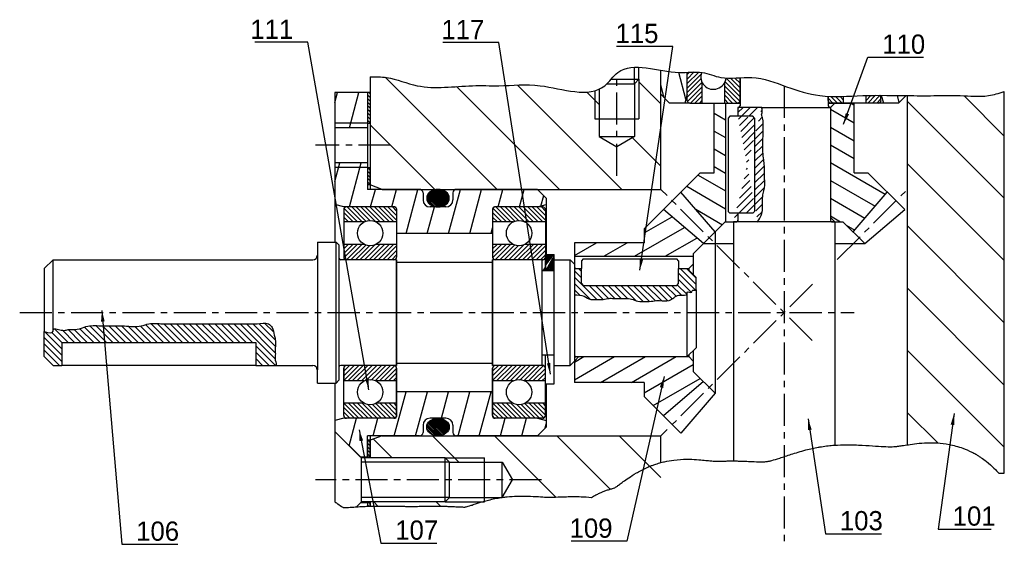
# Model space of a CAD drawing. Extents: x -58 to 1347, y -203 to 217.
# Tile 10 of 10: x 1040 to 1347, y -111 to 52. Entities that reach past the tile are written whole.
import ezdxf

# ---------------------------------------------------------------- set-up
doc = ezdxf.new("R2010")
doc.units = 0
doc.header["$LTSCALE"] = 8
doc.header["$MEASUREMENT"] = 0
doc.linetypes.add('CENTER', pattern=[2, 1.25, -0.25, 0.25, -0.25])
for name, color, linetype in [('001_GEARBOX_LH', 160, 'CONTINUOUS'), ('003_OUTPUT_SHAFT', 7, 'CONTINUOUS'), ('005_BEARING_HOUSING', 245, 'CONTINUOUS'), ('006_INPUT_SHAFT', 150, 'CONTINUOUS'), ('007_BEARING_HOUSING', 7, 'CONTINUOUS'), ('008_COVER', 7, 'CONTINUOUS'), ('009_BEVEL_GEAR', 55, 'CONTINUOUS'), ('010_BEVEL_GEAR', 130, 'CONTINUOUS'), ('06', 7, 'CONTINUOUS'), ('AXES', 5, 'CENTER'), ('BRGS', 7, 'CONTINUOUS'), ('FIXINGS', 70, 'CONTINUOUS'), ('HACHURES', 5, 'CONTINUOUS'), ('KEY', 40, 'CONTINUOUS'), ('MERGE', 7, 'CONTINUOUS')]:
    doc.layers.add(name, color=color, linetype=linetype)
doc.styles.get("Standard").update_dxf_attribs({"font": 'txt', "height": 4})
doc.styles.add('STYLE1', font='romans.shx')
doc.dimstyles.new('FOCAS1', dxfattribs={"dimtxt": 3.5, "dimasz": 3.5, "dimexe": 1, "dimexo": 1, "dimgap": 1, "dimtad": 1, "dimdec": 7, "dimtxsty": 'STYLE1', "dimcen": 0, "dimclre": 256, "dimclrt": 4, "dimazin": 3, "dimtfac": 1, "dimtdec": 4, "dimtofl": 0, "dimtmove": 0, "dimatfit": 3, "dimtolj": 1})
pattern_1 = [(135, (1686.83994, -857.59286), (-0.24267905, -0.24267905), [])]
pattern_2 = [(315, (1231.2543, -77.6915), (0.707107, 0.707107), [])]
pattern_3 = [(225, (1231.2543, -77.6915), (0.707107, -0.707107), [])]

msp = doc.modelspace()

# ---------------------------------------------------------------- hatches: boundary and pattern name
at = {"layer": 'HACHURES'}
h = msp.add_hatch(dxfattribs=at)
h.set_pattern_fill('ANSI31', color=256, scale=6.4, angle=90, style=0)
h.set_pattern_definition([(135, (1239.9299, -238.4946), (-0.5656854, -0.5656854), [])])
h.paths.add_polyline_path([(1149.7, 6.42), (1148.9, 6.42), (1148.9, 0.93), (1149.7, 0.93)])
h.paths.add_polyline_path([(1149.7, 20.15), (1149.7, 29.76), (1148.9, 29.76), (1148.9, 20.15)])
h = msp.add_hatch(dxfattribs=at)
h.set_pattern_fill('_U', color=256, scale=4.8, angle=150, style=0, pattern_type=0)
h.set_pattern_definition([(150, (1239.93, -238.4946), (-2.4, -4.15692), [])])
h.paths.add_polyline_path([(1260.48, 26.47), (1256.95, 26.47), (1256.95, 4.71), (1252.59, 4.71), (1246.59, -1.29), (1257.23, -13.73), (1260.4, -10.57), (1260.48, -10.57)])
h.paths.add_polyline_path([(1293.16, -10.57), (1297.09, -10.57), (1300.25, -13.73), (1310.89, -1.29), (1304.89, 4.71), (1300.54, 4.71), (1300.54, 26.47), (1293.16, 26.47)])
h = msp.add_hatch(dxfattribs=at)
h.set_pattern_fill('ANSI31', color=256, scale=12.8, angle=180, style=0)
h.set_pattern_definition([(225, (1239.9299, -238.4946), (1.131371, -1.131371), [])])
edge = h.paths.add_edge_path()
edge.add_line((1264.33, 25.09), (1264.33, 22.35))
edge.add_line((1271.76, 25.09), (1264.33, 25.09))
edge.add_spline(control_points=[(1270.54, -10.6), (1270.24, -10.9), (1271.9, -8.38), (1272, -7.24), (1271.98, -5.04), (1271.96, -3.33), (1272.23, -1.24), (1272.92, 0.95), (1272.44, 3.97), (1272.76, 6.54), (1272.28, 9.53), (1272.05, 12.08), (1272.04, 14.64), (1272.27, 17.06), (1272.17, 19.24), (1272.33, 21.17), (1271.51, 22.95), (1272.12, 23.66), (1271.69, 25.41), (1271.74, 25.09)], knot_values=[0, 0, 0, 0, 1.282593, 3.987027, 6.319561, 7.156877, 9.204372, 12.596559, 13.858209, 18.284443, 20.272548, 22.914957, 25.965192, 27.942489, 30.215212, 32.431352, 33.910866, 35.179574, 36.141978, 36.141978, 36.141978, 36.141978], degree=3, periodic=0)
edge.add_line((1269, 22.35), (1264.33, 22.35))
edge.add_line((1269.54, 21.8), (1269, 22.35))
edge.add_line((1269.54, 21.8), (1269.54, -7.3))
edge.add_line((1269, -7.85), (1269.54, -7.3))
edge.add_line((1269, -7.85), (1264.33, -7.85))
edge.add_line((1264.33, -7.85), (1264.33, -10.05))
edge.add_line((1264.33, -7.85), (1264.33, -10.6))
edge.add_line((1294.53, -10.6), (1262.96, -10.6))
h = msp.add_hatch(dxfattribs=at)
h.set_pattern_fill('ANSI31', color=256, scale=2.7456, angle=90, style=0)
h.set_pattern_definition(pattern_1)
edge = h.paths.add_edge_path()
edge.add_ellipse((1170.84, -3.19), major_axis=(3.52, 0), ratio=0.779625, start_angle=0, end_angle=360, ccw=False)
edge = h.paths.add_edge_path()
edge.add_ellipse((1170.84, -74.57), major_axis=(3.52, 0), ratio=0.779625, start_angle=0, end_angle=360)
h = msp.add_hatch(dxfattribs=at)
h.set_pattern_fill('ANSI31', color=256, scale=8, angle=270, style=0)
h.set_pattern_definition(pattern_2)
edge = h.paths.add_edge_path()
edge.add_arc((1149.7, -14.1), 3.95, 422.3479, 477.6521)
edge.add_line((1147.87, -10.6), (1141.46, -10.6))
edge.add_line((1141.46, -10.6), (1141.46, -6.76))
edge.add_line((1141.46, -6.76), (1142.29, -5.93))
edge.add_line((1142.29, -5.93), (1157.11, -5.93))
edge.add_line((1157.11, -5.93), (1157.94, -6.76))
edge.add_line((1157.94, -6.76), (1157.94, -10.6))
edge.add_line((1157.94, -10.6), (1151.53, -10.6))
h = msp.add_hatch(dxfattribs=at)
h.set_pattern_fill('ANSI31', color=256, scale=8, angle=270, style=0)
h.set_pattern_definition([(315, (1277.655, -77.6915), (0.707107, 0.707107), [])])
edge = h.paths.add_edge_path()
edge.add_arc((1196.1, -14.1), 3.95, 422.3479, 477.6521)
edge.add_line((1194.27, -10.6), (1187.86, -10.6))
edge.add_line((1187.86, -10.6), (1187.86, -6.76))
edge.add_line((1187.86, -6.76), (1188.69, -5.93))
edge.add_line((1188.69, -5.93), (1203.51, -5.93))
edge.add_line((1203.51, -5.93), (1204.34, -6.76))
edge.add_line((1204.34, -6.76), (1204.34, -10.6))
edge.add_line((1204.34, -10.6), (1197.93, -10.6))
h = msp.add_hatch(dxfattribs=at)
h.set_pattern_fill('_U', color=256, scale=4.8, angle=390, style=0, pattern_type=0)
h.set_pattern_definition([(30, (1239.93, -238.4946), (-2.4, 4.15692), [])])
h.paths.add_polyline_path([(1250.43, -21.31), (1250.43, -20.53), (1253.59, -17.37), (1241.15, -6.73), (1235.16, -12.73), (1235.16, -17.09), (1213.4, -17.09), (1213.4, -21.31)])
h.paths.add_polyline_path([(1213.4, -52.61), (1213.4, -60.67), (1235.16, -60.67), (1235.16, -65.03), (1241.15, -71.03), (1253.59, -60.39), (1250.43, -57.23), (1250.43, -52.61)])
h = msp.add_hatch(dxfattribs=at)
h.set_pattern_fill('ANSI31', color=256, scale=8, angle=180, style=0)
h.set_pattern_definition(pattern_3)
edge = h.paths.add_edge_path()
edge.add_arc((1149.7, -14.1), 3.95, 242.3479, 297.6521)
edge.add_line((1151.53, -17.6), (1157.94, -17.6))
edge.add_line((1157.94, -17.6), (1157.94, -21.58))
edge.add_line((1157.94, -21.58), (1157.11, -22.41))
edge.add_line((1157.11, -22.41), (1142.29, -22.41))
edge.add_line((1142.29, -22.41), (1141.46, -21.58))
edge.add_line((1141.46, -21.58), (1141.46, -17.6))
edge.add_line((1141.46, -17.6), (1147.87, -17.6))
h = msp.add_hatch(dxfattribs=at)
h.set_pattern_fill('ANSI31', color=256, scale=8, angle=180, style=0)
h.set_pattern_definition([(225, (1277.655, -77.6915), (0.707107, -0.707107), [])])
edge = h.paths.add_edge_path()
edge.add_arc((1196.1, -14.1), 3.95, 242.3479, 297.6521)
edge.add_line((1197.93, -17.6), (1204.34, -17.6))
edge.add_line((1204.34, -17.6), (1204.34, -21.58))
edge.add_line((1204.34, -21.58), (1203.51, -22.41))
edge.add_line((1203.51, -22.41), (1188.69, -22.41))
edge.add_line((1188.69, -22.41), (1187.86, -21.58))
edge.add_line((1187.86, -21.58), (1187.86, -17.6))
edge.add_line((1187.86, -17.6), (1194.27, -17.6))
h = msp.add_hatch(dxfattribs=at)
h.set_pattern_fill('ANSI31', color=256, scale=2.7456, angle=90, style=0)
h.set_pattern_definition(pattern_1)
edge = h.paths.add_edge_path()
edge.add_line((1204.34, -20.76), (1207.08, -20.76))
edge.add_line((1204.34, -25.7), (1204.34, -20.76))
edge.add_line((1203.34, -25.7), (1207.08, -25.7))
edge.add_line((1207.08, -25.7), (1207.08, -20.76))
h = msp.add_hatch(dxfattribs=at)
h.set_pattern_fill('ANSI31', color=256, scale=11.2, angle=90, style=0)
h.set_pattern_definition([(135, (1239.9299, -238.4946), (-0.9899495, -0.9899495), [])])
edge = h.paths.add_edge_path()
edge.add_line((1213.4, -25.15), (1215.59, -25.15))
edge.add_line((1213.4, -25.15), (1213.4, -33.36))
edge.add_spline(control_points=[(1213.4, -33.36), (1214.43, -33.38), (1216.23, -33.41), (1218.27, -35.04), (1220.39, -34.66), (1222.3, -34.91), (1224, -34.35), (1225.78, -34.47), (1227.47, -34.44), (1229.34, -34.42), (1231.24, -34.52), (1233.29, -35.58), (1235.21, -35.37), (1237.16, -35.46), (1238.51, -35.05), (1240.6, -35.07), (1242.61, -35.56), (1244.41, -34.16), (1245.95, -33.08), (1248.74, -33.79), (1248.41, -31.99), (1250.11, -33.05), (1249.94, -31.6), (1251.39, -32.13), (1251.3, -31.53), (1251.29, -31.41)], knot_values=[0, 0, 0, 0, 3.018397, 5.288965, 7.232679, 9.176394, 11.040536, 12.44433, 14.496031, 16.115793, 18.071489, 20.120508, 22.822274, 23.686148, 25.976876, 26.948733, 29.97229, 31.620956, 33.408666, 36.057972, 36.38218, 37.808865, 38.254428, 39.508011, 39.832222, 39.832222, 39.832222, 39.832222], degree=3, periodic=0)
edge.add_line((1215.59, -29.82), (1215.59, -25.15))
edge.add_line((1215.59, -29.82), (1216.14, -30.37))
edge.add_line((1216.14, -30.37), (1245.25, -30.37))
edge.add_line((1245.25, -30.37), (1245.8, -29.82))
edge.add_line((1245.8, -29.82), (1245.8, -25.15))
edge.add_line((1245.8, -25.15), (1248.54, -25.15))
edge.add_line((1251.29, -27.9), (1248.54, -25.15))
edge.add_line((1251.29, -31.74), (1251.29, -27.9))
h = msp.add_hatch(dxfattribs=at)
h.set_pattern_fill('ANSI31', color=5, scale=11.2, angle=90, style=0)
h.set_pattern_definition([(135, (1239.9299, -238.4946), (-0.9899495, -0.9899495), [])])
edge = h.paths.add_edge_path()
edge.add_line((1053.6, -48.21), (1114.01, -48.21))
edge.add_line((1053.6, -48.21), (1053.6, -55.35))
edge.add_line((1050.86, -55.35), (1053.6, -55.35))
edge.add_line((1048.11, -52.61), (1050.86, -55.35))
edge.add_line((1048.11, -52.61), (1048.11, -44.81))
edge.add_spline(control_points=[(1048.11, -44.81), (1049.47, -45.17), (1050.98, -45.57), (1050.74, -43.49), (1053.29, -44.46), (1054.63, -44.46), (1055.71, -44.07), (1057.04, -44.29), (1059.34, -43.84), (1059.35, -43.87), (1059.35, -43.88)], knot_values=[0, 0, 0, 0, 1.718993, 1.921767, 3.478636, 4.491709, 4.883443, 5.518131, 7.253835, 7.277567, 7.277567, 7.277567, 7.277567], degree=3, periodic=0)
edge.add_spline(control_points=[(1059.35, -43.87), (1059.57, -43.79), (1060.49, -43.4), (1062.94, -42.72), (1066.08, -43.07), (1069.72, -43.02), (1073.54, -42.91), (1077.48, -43.51), (1081.25, -41.99), (1084.91, -42.49), (1088.74, -42.35), (1092.63, -42.38), (1096.09, -42.37), (1099.38, -42.37), (1102.84, -42.38), (1106.3, -42.37), (1109.75, -42.39), (1112.25, -42.34), (1114.96, -42.5), (1117.58, -41.66), (1119.54, -43.7), (1119.62, -45.54), (1120.38, -47.64), (1120.1, -49.49), (1120.13, -51.13), (1120.16, -52.41), (1119.9, -53.5), (1120.65, -55.39), (1120.03, -55.36), (1119.97, -55.35)], knot_values=[10.632559, 10.632559, 10.632559, 10.632559, 11.06276, 12.490726, 15.366325, 16.885935, 19.317309, 22.559144, 24.126065, 26.766136, 29.298819, 31.324965, 34.060263, 35.782487, 37.504712, 40.543932, 42.266156, 43.988381, 45.204068, 47.43283, 48.43572, 50.001408, 50.78425, 52.571813, 53.382915, 53.889853, 54.90373, 55.917648, 56.018955, 56.018955, 56.018955, 56.018955], degree=3, periodic=0)
edge.add_line((1114.01, -55.35), (1120.13, -55.35))
edge.add_line((1114.01, -48.21), (1114.01, -55.35))
h = msp.add_hatch(dxfattribs=at)
h.set_pattern_fill('ANSI31', color=256, scale=8, angle=180, style=0)
h.set_pattern_definition(pattern_3)
edge = h.paths.add_edge_path()
edge.add_line((1141.46, -60.16), (1147.87, -60.16))
edge.add_arc((1149.7, -63.66), 3.95, 422.3479, 477.6521, ccw=False)
edge.add_line((1151.53, -60.16), (1157.94, -60.16))
edge.add_line((1157.94, -60.16), (1157.94, -56.18))
edge.add_line((1157.94, -56.18), (1157.11, -55.35))
edge.add_line((1157.11, -55.35), (1142.29, -55.35))
edge.add_line((1142.29, -55.35), (1141.46, -56.18))
edge.add_line((1141.46, -56.18), (1141.46, -60.16))
h = msp.add_hatch(dxfattribs=at)
h.set_pattern_fill('ANSI31', color=256, scale=8, angle=180, style=0)
h.set_pattern_definition([(225, (1277.655, -77.6915), (0.707107, -0.707107), [])])
edge = h.paths.add_edge_path()
edge.add_line((1187.86, -60.16), (1194.27, -60.16))
edge.add_arc((1196.1, -63.66), 3.95, 422.3479, 477.6521, ccw=False)
edge.add_line((1197.93, -60.16), (1204.34, -60.16))
edge.add_line((1204.34, -60.16), (1204.34, -56.18))
edge.add_line((1204.34, -56.18), (1203.51, -55.35))
edge.add_line((1203.51, -55.35), (1188.69, -55.35))
edge.add_line((1188.69, -55.35), (1187.86, -56.18))
edge.add_line((1187.86, -56.18), (1187.86, -60.16))
h = msp.add_hatch(dxfattribs=at)
h.set_pattern_fill('ANSI31', color=256, scale=8, angle=270, style=0)
h.set_pattern_definition(pattern_2)
edge = h.paths.add_edge_path()
edge.add_arc((1149.7, -63.66), 3.95, 242.3479, 297.6521)
edge.add_line((1151.53, -67.16), (1157.94, -67.16))
edge.add_line((1157.94, -67.16), (1157.94, -71))
edge.add_line((1157.94, -71), (1157.11, -71.83))
edge.add_line((1157.11, -71.83), (1142.29, -71.83))
edge.add_line((1142.29, -71.83), (1141.46, -71))
edge.add_line((1141.46, -71), (1141.46, -67.14))
edge.add_line((1141.46, -67.14), (1147.87, -67.16))
h = msp.add_hatch(dxfattribs=at)
h.set_pattern_fill('ANSI31', color=256, scale=8, angle=270, style=0)
h.set_pattern_definition([(315, (1277.655, -77.6915), (0.707107, 0.707107), [])])
edge = h.paths.add_edge_path()
edge.add_arc((1196.1, -63.66), 3.95, 242.3479, 297.6521)
edge.add_line((1197.93, -67.16), (1204.34, -67.16))
edge.add_line((1204.34, -67.16), (1204.34, -71))
edge.add_line((1204.34, -71), (1203.51, -71.83))
edge.add_line((1203.51, -71.83), (1188.69, -71.83))
edge.add_line((1188.69, -71.83), (1187.86, -71))
edge.add_line((1187.86, -71), (1187.86, -67.14))
edge.add_line((1187.86, -67.14), (1194.27, -67.16))

# ---------------------------------------------------------------- linework, layer by layer
at = {"layer": '001_GEARBOX_LH', "color": 5}
for p, q in [((1233.44, 33.88), (1233.44, 21.52)), ((1219.71, 30.29), (1219.71, 21.52)), ((1173.04, -84.18), (1185.39, -84.18)), ((1173.04, -97.91), (1185.39, -97.91))]:
    msp.add_line(p, q, dxfattribs=at)
at = {"layer": '001_GEARBOX_LH', "color": 7}
for p, q in [((1240.3, -0.44), (1240.3, 36.68)), ((1221.08, 30.79), (1221.08, 16.03)), ((1232.07, 32.51), (1232.07, 16.03)), ((1317.18, -80.1), (1317.18, 28.8)), ((1347.38, -88.94), (1347.38, 30.06)), ((1219.71, 21.52), (1233.44, 21.52)), ((1221.08, 16.03), (1232.07, 16.03)), ((1221.08, 16.03), (1226.58, 12.86)), ((1232.07, 16.03), (1226.58, 12.86)), ((1153.47, -0.44), (1149.7, 0.93)), ((1153.47, -0.44), (1240.3, -0.44)), ((1148.9, -84.18), (1148.9, -77.32)), ((1153.47, -77.32), (1149.7, -78.69)), ((1149.7, -84.18), (1149.7, -78.69)), ((1153.47, -77.32), (1240.3, -77.32)), ((1240.3, -85.65), (1240.3, -77.32)), ((1174.41, -85.55), (1190.88, -85.55)), ((1185.39, -97.91), (1185.39, -84.18)), ((1190.88, -96.54), (1190.88, -85.55)), ((1190.88, -85.55), (1194.05, -91.05)), ((1190.88, -96.54), (1194.05, -91.05)), ((1174.41, -96.54), (1190.88, -96.54))]:
    msp.add_line(p, q, dxfattribs=at)
at = {"layer": '003_OUTPUT_SHAFT', "color": 7}
for p, q in [((1265.01, 34.37), (1265.01, 25.64)), ((1292.47, 28.55), (1292.47, 25.64)), ((1264.33, 25.09), (1264.33, 22.35)), ((1271.76, 25.09), (1264.33, 25.09)), ((1293.16, 25.09), (1293.02, 25.09)), ((1293.16, 25.09), (1293.16, -10.05)), ((1264.33, -7.85), (1264.33, -10.05)), ((1262.96, -10.6), (1262.96, -85.13)), ((1294.53, -10.6), (1262.96, -10.6)), ((1294.53, -10.6), (1294.53, -80.22))]:
    msp.add_line(p, q, dxfattribs=at)
at = {"layer": '003_OUTPUT_SHAFT'}
for p, q in [((1048.11, -25.15), (1048.11, -44.81)), ((1114.01, -55.35), (1053.6, -55.35))]:
    msp.add_line(p, q, dxfattribs=at)
at = {"layer": '003_OUTPUT_SHAFT', "color": 7}
for centre, start, end in [((1264.47, 25.64), 270, 0), ((1293.02, 25.64), 180, 270), ((1263.78, -10.05), 270, 0), ((1293.71, -10.05), 180, 270)]:
    msp.add_arc(centre, 0.549, start, end, dxfattribs=at)
at = {"layer": '003_OUTPUT_SHAFT', "color": 5}
for points, knots in [([(1059.35, -43.87), (1059.57, -43.79), (1060.49, -43.4), (1062.94, -42.72), (1066.08, -43.07), (1069.72, -43.02), (1073.54, -42.91), (1077.48, -43.51), (1081.25, -41.99), (1084.91, -42.49), (1088.74, -42.35), (1092.63, -42.38), (1096.09, -42.37), (1099.38, -42.37), (1102.84, -42.38), (1106.3, -42.37), (1109.75, -42.39), (1112.25, -42.34), (1114.96, -42.5), (1117.58, -41.66), (1119.54, -43.7), (1119.62, -45.54), (1120.38, -47.64), (1120.1, -49.49), (1120.13, -51.13), (1120.16, -52.41), (1119.9, -53.5), (1120.65, -55.39), (1120.03, -55.36), (1119.97, -55.35)], [10.632559, 10.632559, 10.632559, 10.632559, 11.06276, 12.490726, 15.366325, 16.885935, 19.317309, 22.559144, 24.126065, 26.766136, 29.298819, 31.324965, 34.060263, 35.782487, 37.504712, 40.543932, 42.266156, 43.988381, 45.204068, 47.43283, 48.43572, 50.001408, 50.78425, 52.571813, 53.382915, 53.889853, 54.90373, 55.917648, 56.018955, 56.018955, 56.018955, 56.018955]), ([(1048.11, -44.81), (1049.47, -45.17), (1050.98, -45.57), (1050.74, -43.49), (1053.29, -44.46), (1054.63, -44.46), (1055.71, -44.07), (1057.04, -44.29), (1059.34, -43.84), (1059.35, -43.87), (1059.35, -43.88)], [0, 0, 0, 0, 1.718993, 1.921767, 3.478636, 4.491709, 4.883443, 5.518131, 7.253835, 7.277567, 7.277567, 7.277567, 7.277567])]:
    msp.add_open_spline(points, degree=3, knots=knots, dxfattribs=at)
at = {"layer": '005_BEARING_HOUSING', "color": 7}
for p, q in [((1240.3, 29.21), (1240.3, 36.68)), ((1248.54, 29.21), (1248.54, 36.06)), ((1240.3, 29.21), (1243.05, 26.47)), ((1248.54, 29.21), (1247.81, 26.47)), ((1309.03, 28.88), (1309.68, 26.47)), ((1314.44, 26.47), (1316.77, 28.81)), ((1249.36, 26.47), (1243.05, 26.47)), ((1314.44, 26.47), (1308.12, 26.47))]:
    msp.add_line(p, q, dxfattribs=at)
at = {"layer": '006_INPUT_SHAFT', "color": 7}
for p, q in [((1133.23, -16.91), (1139.09, -16.91)), ((1133.23, -16.91), (1133.23, -21.03)), ((1139.09, -60.84), (1139.09, -16.91)), ((1139.09, -16.91), (1139.96, -17.79)), ((1141.46, -18.29), (1141.46, -21.58)), ((1133.23, -21.03), (1133.23, -56.73)), ((1050.86, -22.41), (1048.11, -25.15)), ((1050.86, -44.32), (1050.86, -22.41)), ((1050.86, -22.41), (1131.85, -22.41)), ((1157.94, -22.41), (1140.51, -22.41)), ((1157.94, -55.35), (1157.94, -22.41)), ((1157.94, -23.16), (1187.86, -23.16)), ((1187.86, -55.35), (1187.86, -22.41)), ((1203.84, -22.41), (1187.86, -22.41)), ((1204.34, -25.7), (1204.34, -22.41)), ((1207.08, -22.41), (1212.02, -22.41)), ((1212.02, -55.35), (1212.02, -22.41)), ((1213.4, -23.78), (1212.02, -22.41)), ((1203.34, -25.7), (1207.08, -25.7)), ((1213.4, -25.15), (1213.4, -33.36)), ((1213.95, -25.15), (1215.59, -25.15)), ((1245.8, -25.15), (1248.54, -25.15)), ((1251.29, -27.9), (1248.54, -25.15)), ((1251.29, -31.74), (1251.29, -27.9)), ((1248.54, -52.61), (1248.54, -32.49)), ((1048.11, -52.61), (1048.11, -44.81)), ((1203.34, -52.06), (1207.08, -52.06)), ((1248.54, -52.61), (1251.29, -49.86)), ((1048.11, -52.61), (1050.86, -55.35)), ((1157.94, -54.6), (1187.86, -54.6)), ((1212.02, -55.35), (1213.4, -53.98)), ((1213.95, -52.61), (1248.54, -52.61)), ((1050.86, -55.35), (1053.6, -55.35)), ((1114.01, -55.35), (1120.13, -55.35)), ((1120.13, -55.35), (1131.85, -55.35)), ((1133.23, -60.84), (1133.23, -56.73)), ((1157.94, -55.35), (1140.51, -55.35)), ((1141.46, -56.18), (1141.46, -59.47)), ((1203.84, -55.35), (1187.86, -55.35)), ((1207.08, -55.35), (1212.02, -55.35)), ((1133.23, -60.84), (1139.09, -60.84)), ((1139.09, -60.84), (1139.96, -59.97))]:
    msp.add_line(p, q, dxfattribs=at)
at = {"layer": '006_INPUT_SHAFT', "color": 7, "linetype": 'CONTINUOUS'}
for p, q in [((1053.6, -48.21), (1053.6, -55.35)), ((1053.6, -48.21), (1114.01, -48.21)), ((1114.01, -48.21), (1114.01, -55.35))]:
    msp.add_line(p, q, dxfattribs=at)
at = {"layer": '006_INPUT_SHAFT', "color": 7}
for centre, radius, start, end in [((1131.85, -21.03), 1.37, 270, 0), ((1140.51, -21.86), 0.549, 180, 270), ((1213.95, -24.6), 0.549, 180, 270), ((1213.95, -53.16), 0.549, 90, 180), ((1131.85, -56.73), 1.37, 0, 90), ((1140.51, -55.9), 0.549, 90, 180)]:
    msp.add_arc(centre, radius, start, end, dxfattribs=at)
at = {"layer": '007_BEARING_HOUSING', "color": 7}
for p, q in [((1149.7, 34.64), (1149.7, -0.44)), ((1138.72, 29.76), (1138.72, -16.91)), ((1149.7, 29.76), (1138.72, 29.76)), ((1148.9, 29.76), (1148.9, -0.44)), ((1148.9, 18.78), (1138.72, 18.78)), ((1148.9, 7.8), (1138.72, 7.8)), ((1165.07, -0.44), (1148.9, -0.44)), ((1166.17, -1.54), (1166.17, -3.74)), ((1175.51, -1.54), (1175.51, -3.74)), ((1201.87, -0.44), (1176.61, -0.44)), ((1201.87, -0.44), (1204.61, -3.19)), ((1141.46, -5.93), (1138.72, -5.2)), ((1157.39, -5.93), (1141.46, -5.93)), ((1173.31, -5.93), (1168.37, -5.93)), ((1201.87, -5.93), (1188.41, -5.93)), ((1201.87, -5.93), (1204.61, -5.2)), ((1204.61, -3.19), (1204.61, -5.93)), ((1204.61, -5.93), (1204.61, -20.76)), ((1157.94, -6.48), (1157.94, -21.58)), ((1187.86, -6.48), (1187.86, -21.58)), ((1187.86, -14.17), (1157.94, -14.17)), ((1139.96, -17.79), (1139.96, -59.97)), ((1157.94, -22.41), (1157.94, -38.88)), ((1187.86, -22.41), (1187.86, -55.35)), ((1157.94, -38.88), (1157.94, -55.35)), ((1157.94, -56.18), (1157.94, -71.28)), ((1187.86, -56.18), (1187.86, -71.28)), ((1138.72, -60.84), (1138.72, -97.87)), ((1204.61, -61.12), (1204.61, -71.83)), ((1187.86, -63.59), (1157.94, -63.59)), ((1141.46, -71.83), (1138.72, -72.56)), ((1157.39, -71.83), (1141.46, -71.83)), ((1173.31, -71.83), (1168.37, -71.83)), ((1201.87, -71.83), (1188.41, -71.83)), ((1201.87, -71.83), (1204.61, -72.56)), ((1204.61, -71.83), (1204.61, -74.57)), ((1138.72, -75.94), (1146.68, -83.91)), ((1166.17, -74.02), (1166.17, -76.22)), ((1175.51, -74.02), (1175.51, -76.22)), ((1201.87, -77.32), (1204.61, -74.57)), ((1165.07, -77.32), (1148.9, -77.32)), ((1149.7, -77.32), (1149.7, -84.18)), ((1201.87, -77.32), (1176.61, -77.32)), ((1149.7, -83.91), (1146.68, -83.91)), ((1149.7, -98.18), (1146.68, -98.18)), ((1149.7, -97.91), (1149.7, -99.23))]:
    msp.add_line(p, q, dxfattribs=at)
at = {"layer": '007_BEARING_HOUSING', "color": 5}
for p, q in [((1148.9, 20.15), (1138.72, 20.15)), ((1148.9, 6.42), (1138.72, 6.42))]:
    msp.add_line(p, q, dxfattribs=at)
at = {"layer": '007_BEARING_HOUSING', "color": 7}
for centre, radius, start, end in [((1165.07, -1.54), 1.1, 0, 90), ((1176.61, -1.54), 1.1, 90, 180), ((1157.39, -6.48), 0.549, 0, 90), ((1168.37, -3.74), 2.2, 180, 270), ((1173.31, -3.74), 2.2, 270, 0), ((1188.41, -6.48), 0.549, 90, 180), ((1157.39, -71.28), 0.549, 270, 360), ((1168.37, -74.02), 2.2, 90, 180), ((1173.31, -74.02), 2.2, 0, 90), ((1188.41, -71.28), 0.549, 180, 270), ((1165.07, -76.22), 1.1, 270, 0), ((1176.61, -76.22), 1.1, 180, 270)]:
    msp.add_arc(centre, radius, start, end, dxfattribs=at)
at = {"layer": '008_COVER'}
for p, q in [((1271.76, 25.09), (1293.02, 25.09)), ((1264.33, 22.35), (1261.86, 22.35)), ((1264.33, -7.85), (1261.86, -7.85)), ((1215.59, -22.68), (1215.59, -25.15)), ((1245.8, -22.68), (1245.8, -25.15)), ((1213.4, -33.36), (1213.4, -52.61)), ((1251.29, -31.74), (1251.29, -49.86)), ((1207.08, -61.12), (1207.08, -52.06))]:
    msp.add_line(p, q, dxfattribs=at)
at = {"layer": '008_COVER', "color": 5, "start_tangent": (-0.715012, -0.699112), "end_tangent": (0.131855, -0.991269)}
msp.add_spline([(1270.54, -10.6), (1271.14, -9.46), (1271.98, -6.89), (1271.98, -4.56), (1271.98, -3.72), (1272.22, -1.69), (1272.75, 1.66), (1272.63, 2.92), (1272.57, 7.34), (1272.33, 9.32), (1272.1, 11.95), (1272.1, 15), (1272.22, 16.97), (1272.22, 19.24), (1272.1, 21.46), (1271.74, 22.89), (1271.92, 24.15), (1271.74, 25.09)], degree=3, dxfattribs=at)
at = {"layer": '008_COVER', "color": 5}
msp.add_spline([(1213.4, -33.36), (1216.38, -33.79), (1218.44, -34.76), (1220.38, -34.76), (1222.32, -34.76), (1224.16, -34.44), (1225.56, -34.44), (1227.61, -34.44), (1229.23, -34.44), (1231.18, -34.65), (1233.12, -35.3), (1235.82, -35.41), (1236.69, -35.41), (1238.95, -35.09), (1239.93, -35.09), (1242.95, -35.09), (1244.35, -34.22), (1245.97, -33.47), (1248.54, -32.82), (1248.54, -32.49), (1249.97, -32.49), (1250.08, -32.06), (1251.29, -31.74), (1251.29, -31.41)], degree=3, dxfattribs=at)
at = {"layer": '009_BEVEL_GEAR', "color": 7}
for p, q in [((1235.16, -12.73), (1246.59, -1.29)), ((1257.23, -13.73), (1246.59, -1.29)), ((1257.23, -13.73), (1246.59, -1.29)), ((1253.59, -17.37), (1241.15, -6.73)), ((1235.16, -12.73), (1235.16, -17.09)), ((1257.23, -13.73), (1250.43, -20.53)), ((1257.23, -13.73), (1257.23, -64.03)), ((1235.16, -17.09), (1213.4, -17.09)), ((1235.16, -17.09), (1213.4, -17.09)), ((1235.16, -17.09), (1213.4, -17.09)), ((1213.4, -17.09), (1213.4, -25.15)), ((1213.4, -21.31), (1250.43, -21.31)), ((1250.43, -20.53), (1250.43, -27.04)), ((1249.06, -25.15), (1250.43, -23.78)), ((1213.4, -25.15), (1215.59, -25.15)), ((1245.8, -25.15), (1249.06, -25.15)), ((1249.06, -25.15), (1249.06, -25.67)), ((1249.06, -52.09), (1249.06, -52.61)), ((1250.43, -50.72), (1250.43, -57.23)), ((1213.4, -52.61), (1213.4, -60.67)), ((1214.77, -52.61), (1213.4, -53.98)), ((1214.77, -52.61), (1249.06, -52.61)), ((1249.06, -52.61), (1250.43, -53.98)), ((1257.23, -64.03), (1250.43, -57.23)), ((1235.16, -60.67), (1213.4, -60.67)), ((1235.16, -60.67), (1213.4, -60.67)), ((1235.16, -60.67), (1213.4, -60.67)), ((1235.16, -60.67), (1235.16, -65.03)), ((1253.59, -60.39), (1241.15, -71.03)), ((1257.23, -64.03), (1246.59, -76.47)), ((1235.16, -65.03), (1246.59, -76.47))]:
    msp.add_line(p, q, dxfattribs=at)
at = {"layer": '010_BEVEL_GEAR', "color": 7}
for p, q in [((1256.95, 4.71), (1256.95, 26.47)), ((1256.95, 4.71), (1256.95, 26.47)), ((1256.95, 4.71), (1256.95, 26.47)), ((1256.95, 26.47), (1265.01, 26.47)), ((1260.48, 26.47), (1260.48, -10.57)), ((1264.33, 25.09), (1264.33, 22.35)), ((1292.47, 26.47), (1300.54, 26.47)), ((1294.53, 26.47), (1293.16, 25.09)), ((1293.16, 25.09), (1293.16, -9.19)), ((1300.54, 4.71), (1300.54, 26.47)), ((1300.54, 4.71), (1300.54, 26.47)), ((1300.54, 4.71), (1300.54, 26.47)), ((1252.59, 4.71), (1241.15, -6.73)), ((1252.59, 4.71), (1256.95, 4.71)), ((1300.54, 4.71), (1304.89, 4.71)), ((1304.89, 4.71), (1316.33, -6.73)), ((1257.23, -13.73), (1246.59, -1.29)), ((1300.25, -13.73), (1310.89, -1.29)), ((1253.59, -17.37), (1241.15, -6.73)), ((1253.59, -17.37), (1241.15, -6.73)), ((1264.33, -7.85), (1264.33, -10.6)), ((1293.16, -9.19), (1294.53, -10.57)), ((1303.89, -17.37), (1316.33, -6.73)), ((1253.59, -17.37), (1260.4, -10.57)), ((1260.4, -10.57), (1263.97, -10.57)), ((1293.52, -10.57), (1297.09, -10.57)), ((1303.89, -17.37), (1297.09, -10.57)), ((1253.59, -17.37), (1262.96, -17.37)), ((1294.53, -17.37), (1303.89, -17.37))]:
    msp.add_line(p, q, dxfattribs=at)
at = {"layer": 'AXES', "linetype": 'CENTER'}
for p, q in [((1226.58, 3.8), (1226.58, 35.7)), ((1278.74, 31.83), (1278.74, -111.09)), ((1156.07, 13.29), (1132.64, 13.29)), ((1287.49, -47.62), (1240.42, -0.55)), ((1295.33, -22.29), (1317.18, -0.44)), ((1287.57, -30.05), (1240.3, -77.32)), ((1040.45, -38.88), (1300.53, -38.88)), ((1203.11, -91.05), (1132.64, -91.05))]:
    msp.add_line(p, q, dxfattribs=at)
at = {"layer": 'BRGS', "color": 7}
for p, q in [((1248.54, 27.29), (1248.54, 36.06)), ((1265.01, 27.29), (1265.01, 34.37)), ((1253.21, 26.47), (1253.21, 32.87)), ((1260.21, 26.47), (1260.21, 32.87)), ((1292.47, 27.29), (1292.47, 28.55)), ((1297.28, 26.47), (1297.28, 28.53)), ((1304.28, 26.47), (1304.28, 28.82)), ((1308.94, 27.29), (1308.94, 28.88)), ((1249.36, 26.47), (1264.19, 26.47)), ((1265.01, 26.47), (1264.19, 26.47)), ((1293.29, 26.47), (1292.47, 26.47)), ((1308.12, 26.47), (1293.29, 26.47)), ((1157.11, -5.93), (1142.29, -5.93)), ((1203.51, -5.93), (1188.69, -5.93)), ((1141.46, -6.76), (1141.46, -21.58)), ((1157.94, -6.76), (1157.94, -21.58)), ((1187.86, -6.76), (1187.86, -21.58)), ((1204.34, -6.76), (1204.34, -21.58)), ((1147.87, -10.6), (1141.46, -10.6)), ((1157.94, -10.6), (1151.53, -10.6)), ((1194.27, -10.6), (1187.86, -10.6)), ((1204.34, -10.6), (1197.93, -10.6)), ((1147.87, -17.6), (1141.46, -17.6)), ((1157.94, -17.6), (1151.53, -17.6)), ((1194.27, -17.6), (1187.86, -17.6)), ((1204.34, -17.6), (1197.93, -17.6)), ((1157.11, -22.41), (1142.29, -22.41)), ((1157.94, -22.41), (1157.94, -55.35)), ((1187.86, -22.41), (1187.86, -55.35)), ((1203.51, -22.41), (1188.69, -22.41)), ((1203.34, -55.35), (1203.34, -22.41)), ((1204.34, -21.58), (1204.34, -25.7)), ((1204.34, -71), (1204.34, -52.06)), ((1141.46, -71), (1141.46, -56.18)), ((1157.11, -55.35), (1142.29, -55.35)), ((1157.94, -71), (1157.94, -56.18)), ((1187.86, -71), (1187.86, -56.18)), ((1203.51, -55.35), (1188.69, -55.35)), ((1147.87, -60.16), (1141.46, -60.16)), ((1157.94, -60.16), (1151.53, -60.16)), ((1194.27, -60.16), (1187.86, -60.16)), ((1204.34, -60.16), (1197.93, -60.16)), ((1147.87, -67.16), (1141.46, -67.16)), ((1157.94, -67.16), (1151.53, -67.16)), ((1194.27, -67.16), (1187.86, -67.16)), ((1204.34, -67.16), (1197.93, -67.16)), ((1157.11, -71.83), (1142.29, -71.83)), ((1203.51, -71.83), (1188.69, -71.83))]:
    msp.add_line(p, q, dxfattribs=at)
for centre in [(1149.7, -14.1), (1196.1, -14.1), (1149.7, -63.66), (1196.1, -63.66)]:
    msp.add_circle(centre, 3.95, dxfattribs=at)
for centre, radius, start, end in [((1256.71, 34.7), 3.95, 160.281, 353.5631), ((1249.36, 27.29), 0.824, 180, 270), ((1264.19, 27.29), 0.824, 270, 0), ((1293.29, 27.29), 0.824, 180, 270), ((1308.12, 27.29), 0.824, 270, 0), ((1142.29, -6.76), 0.824, 90, 180), ((1157.11, -6.76), 0.824, 0, 90), ((1188.69, -6.76), 0.824, 90, 180), ((1203.51, -6.76), 0.824, 0, 90), ((1142.29, -21.58), 0.824, 180, 270), ((1157.11, -21.58), 0.824, 270, 0), ((1188.69, -21.58), 0.824, 180, 270), ((1203.51, -21.58), 0.824, 270, 0), ((1142.29, -56.18), 0.824, 90, 180), ((1157.11, -56.18), 0.824, 0, 90), ((1188.69, -56.18), 0.824, 90, 180), ((1203.51, -56.18), 0.824, 0, 90), ((1142.29, -71), 0.824, 180, 270), ((1157.11, -71), 0.824, 270, 0), ((1188.69, -71), 0.824, 180, 270), ((1203.51, -71), 0.824, 270, 0)]:
    msp.add_arc(centre, radius, start, end, dxfattribs=at)
at = {"layer": 'FIXINGS', "color": 5}
for p, q in [((1232.07, 32.51), (1232.07, 37.66)), ((1174.41, -85.55), (1146.95, -85.55)), ((1174.41, -96.54), (1146.95, -96.54))]:
    msp.add_line(p, q, dxfattribs=at)
at = {"layer": 'FIXINGS', "color": 7}
for p, q in [((1233.44, 33.88), (1233.44, 37.66)), ((1224.8, 33.88), (1233.44, 33.88)), ((1233.44, 33.88), (1232.07, 32.51)), ((1223.51, 32.51), (1232.07, 32.51)), ((1204.34, -20.76), (1207.08, -20.76)), ((1204.34, -25.7), (1204.34, -20.76)), ((1207.08, -25.7), (1207.08, -20.76)), ((1204.34, -61.12), (1207.08, -61.12)), ((1146.95, -84.18), (1138.72, -75.94)), ((1138.72, -75.94), (1138.72, -97.87)), ((1173.04, -84.18), (1146.95, -84.18)), ((1146.95, -97.91), (1146.95, -84.18)), ((1173.04, -97.91), (1173.04, -84.18)), ((1173.04, -84.18), (1174.41, -85.55)), ((1174.41, -96.54), (1174.41, -85.55)), ((1146.95, -97.91), (1145.42, -99.44)), ((1173.04, -97.91), (1146.95, -97.91)), ((1174.41, -96.54), (1173.04, -97.91))]:
    msp.add_line(p, q, dxfattribs=at)
at = {"layer": 'FIXINGS', "color": 7, "extrusion": (0, 0, -1)}
msp.add_ellipse((1170.84, -3.19), major_axis=(3.52, 0), ratio=0.779625, dxfattribs=at)
at = {"layer": 'FIXINGS', "color": 7}
msp.add_ellipse((1170.84, -74.57), major_axis=(3.52, 0), ratio=0.779625, dxfattribs=at)
at = {"layer": 'HACHURES'}
for p, q in [((1189.29, -0.44), (1154.33, 34.52)), ((1248.12, 27.66), (1245.89, 36)), ((1250.73, 36.16), (1248.54, 33.97)), ((1252.11, 36.12), (1248.54, 32.55)), ((1249.26, 36.1), (1248.54, 35.38)), ((1252.82, 35.42), (1248.54, 31.14)), ((1252.82, 34), (1248.54, 29.72)), ((1265.01, 29.8), (1260.63, 34.19)), ((1265.01, 31.22), (1262, 34.23)), ((1265.01, 32.63), (1263.37, 34.27)), ((1265.01, 34.05), (1264.71, 34.35)), ((1208.7, -0.44), (1176.65, 31.61)), ((1228.12, -0.44), (1195.59, 32.09)), ((1240.3, 26.2), (1233.44, 33.06)), ((1241.37, 28.15), (1240.3, 32.11)), ((1253.17, 32.94), (1248.54, 28.31)), ((1253.21, 31.56), (1248.74, 27.09)), ((1264.86, 27.13), (1260.21, 31.78)), ((1265.01, 28.39), (1260.32, 33.09)), ((1138.72, 26.69), (1139.54, 29.76)), ((1143.22, 18.78), (1146.16, 29.76)), ((1221.08, 26), (1217.2, 29.89)), ((1253.21, 30.15), (1249.53, 26.47)), ((1253.21, 28.74), (1250.94, 26.47)), ((1264.11, 26.47), (1260.21, 30.37)), ((1262.7, 26.47), (1260.21, 28.95)), ((1293.97, 26.47), (1292.47, 27.97)), ((1295.39, 26.47), (1293.34, 28.52)), ((1296.8, 26.47), (1294.77, 28.49)), ((1297.28, 27.41), (1296.18, 28.51)), ((1305.82, 28.86), (1304.28, 27.31)), ((1304.38, 28.83), (1304.28, 28.73)), ((1307.25, 28.88), (1304.85, 26.47)), ((1308.68, 28.88), (1306.26, 26.47)), ((1308.94, 27.74), (1307.67, 26.47)), ((1314.64, 26.68), (1314.06, 28.84)), ((1347.38, 16.19), (1334.84, 28.74)), ((1253.21, 27.32), (1252.35, 26.47)), ((1261.28, 26.47), (1260.21, 27.54)), ((1347.38, -3.22), (1317.18, 26.98)), ((1169.87, -0.44), (1149.7, 19.73)), ((1240.3, 6.78), (1231.43, 15.66)), ((1138.72, 1.97), (1140.28, 7.8)), ((1143.23, -5.93), (1146.9, 7.8)), ((1148.9, 6.42), (1148.9, 0.93)), ((1149.7, 0.93), (1149.7, 6.42)), ((1347.38, -22.64), (1317.18, 7.57)), ((1149.85, -5.93), (1151.32, -0.44)), ((1156.48, -5.93), (1157.95, -0.44)), ((1160.9, -14.17), (1164.58, -0.44)), ((1174.15, -14.17), (1177.83, -0.44)), ((1180.77, -14.17), (1184.45, -0.44)), ((1189.61, -5.93), (1191.08, -0.44)), ((1196.23, -5.93), (1197.7, -0.44)), ((1202.94, -5.65), (1203.81, -2.38)), ((1167.52, -14.17), (1169.73, -5.93)), ((1347.38, -42.05), (1317.18, -11.85)), ((1187.4, -14.17), (1187.86, -12.44)), ((1347.38, -61.46), (1317.18, -31.26)), ((1347.38, -80.88), (1317.18, -50.68)), ((1157.23, -77.32), (1160.91, -63.59)), ((1163.85, -77.32), (1167.53, -63.59)), ((1171.95, -71.83), (1174.16, -63.59)), ((1177.1, -77.32), (1180.78, -63.59)), ((1183.73, -77.32), (1187.41, -63.59)), ((1326.62, -79.53), (1317.18, -70.09)), ((1143.15, -80.38), (1145.45, -71.83)), ((1150.6, -77.32), (1152.07, -71.83)), ((1190.36, -77.32), (1191.83, -71.83)), ((1196.98, -77.32), (1198.45, -71.83)), ((1204.25, -74.94), (1204.61, -73.57)), ((1148.9, -78.69), (1148.9, -83.91)), ((1149.7, -80.38), (1148.9, -79.58)), ((1149.7, -79.25), (1149.14, -78.69)), ((1156.54, -84.18), (1150.69, -78.33)), ((1177.33, -85.55), (1169.09, -77.32)), ((1207.57, -96.38), (1188.51, -77.32)), ((1224.52, -93.92), (1207.92, -77.32)), ((1240.3, -90.29), (1227.33, -77.32)), ((1149.7, -81.51), (1148.9, -80.71)), ((1149.7, -82.64), (1148.9, -81.84)), ((1149.7, -83.78), (1148.9, -82.98)), ((1149.7, -98.48), (1149.4, -98.18)), ((1152.13, -99.19), (1150.86, -97.91)), ((1171.6, -99.24), (1170.27, -97.91)), ((1188.64, -96.87), (1188.31, -96.54)), ((1149.32, -99.24), (1148.9, -98.82))]:
    msp.add_line(p, q, dxfattribs=at)
at = {"layer": 'HACHURES', "color": 7}
for p, q in [((1148.9, -98.18), (1148.9, -99.25)), ((1149.7, -99.23), (1149.7, -98.18))]:
    msp.add_line(p, q, dxfattribs=at)
at = {"layer": 'HACHURES'}
msp.add_open_spline([(1149.7, 34.64), (1151.41, 34.7), (1156.43, 34.7), (1166.58, 30.12), (1178.6, 32.21), (1191.43, 31.65), (1204.62, 33.14), (1220.13, 26.84), (1229.4, 40.78), (1242.25, 34.8), (1252.87, 36.74), (1260.12, 33.4), (1269.33, 35.5), (1279.34, 31.47), (1290.62, 27.89), (1303.79, 29.09), (1315.93, 28.77), (1326.1, 28.75), (1334.11, 28.94), (1341.41, 28.2), (1345.7, 29.54), (1347.38, 30.06)], degree=3, knots=[35.761207, 35.761207, 35.761207, 35.761207, 40.857355, 50.807482, 68.000576, 76.248008, 89.134627, 109.237833, 115.065032, 134.140417, 141.357004, 147.32708, 157.024352, 168.230944, 178.914632, 192.306338, 207.254838, 215.502271, 222.718762, 231.481712, 236.746865, 236.746865, 236.746865, 236.746865], dxfattribs=at)
at = {"layer": 'KEY', "color": 7}
for p, q in [((1261.86, 22.35), (1261.31, 21.8)), ((1261.31, 21.8), (1261.31, -7.3)), ((1269, 22.35), (1264.33, 22.35)), ((1269.54, 21.8), (1269, 22.35)), ((1269.54, 21.8), (1269.54, -7.3)), ((1261.31, -7.3), (1261.86, -7.85)), ((1269, -7.85), (1264.33, -7.85)), ((1269, -7.85), (1269.54, -7.3)), ((1216.14, -22.13), (1215.59, -22.68)), ((1216.14, -22.13), (1245.25, -22.13)), ((1245.8, -22.68), (1245.25, -22.13)), ((1215.59, -29.82), (1215.59, -25.15)), ((1245.8, -29.82), (1245.8, -25.15)), ((1215.59, -29.82), (1216.14, -30.37)), ((1216.14, -30.37), (1245.25, -30.37)), ((1245.25, -30.37), (1245.8, -29.82))]:
    msp.add_line(p, q, dxfattribs=at)
at = {"layer": 'MERGE'}
for p, q in [((1148.9, 20.15), (1149.7, 20.15)), ((1148.9, 6.42), (1149.7, 6.42)), ((1149.7, 0.93), (1148.9, 0.93)), ((1207.08, -52.06), (1207.08, -25.7)), ((1149.7, -78.69), (1148.9, -78.69))]:
    msp.add_line(p, q, dxfattribs=at)
at = {"layer": 'MERGE', "color": 5}
for points, knots in [([(1225.92, -93.53), (1226.09, -93.42), (1226.31, -93.27), (1226.8, -92.92), (1227.08, -92.72), (1227.74, -92.23), (1228.16, -91.93), (1229.08, -91.25), (1229.64, -90.85), (1230.99, -89.93), (1231.76, -89.42), (1233.6, -88.35), (1234.65, -87.78), (1236.36, -87.01), (1236.86, -86.8), (1237.72, -86.47), (1238.05, -86.35), (1238.65, -86.15), (1238.92, -86.06), (1239.44, -85.9), (1239.7, -85.82), (1240.48, -85.6), (1240.99, -85.47), (1242.49, -85.14), (1243.45, -84.98), (1245.8, -84.68), (1247.11, -84.62), (1249.47, -84.59), (1250.52, -84.64), (1252.36, -84.75), (1253.17, -84.83), (1254.54, -84.97), (1255.12, -85.03), (1256.03, -85.12), (1256.37, -85.15), (1256.63, -85.17), (1256.68, -85.17), (1256.77, -85.18), (1256.82, -85.18), (1256.98, -85.19), (1257.1, -85.19), (1257.5, -85.2), (1257.81, -85.2), (1258.83, -85.19), (1259.67, -85.17), (1261.07, -85.14), (1261.48, -85.14), (1262.18, -85.13), (1262.44, -85.13), (1262.95, -85.13), (1263.19, -85.13), (1263.65, -85.14), (1263.88, -85.14), (1264.54, -85.15), (1264.97, -85.16), (1266.21, -85.2), (1266.98, -85.23), (1268.9, -85.32), (1269.94, -85.37), (1271.64, -85.4), (1272.3, -85.39), (1272.94, -85.35), (1273.08, -85.34), (1273.26, -85.32), (1273.32, -85.32), (1273.4, -85.31), (1273.44, -85.3), (1273.52, -85.29), (1273.56, -85.28), (1273.71, -85.26), (1273.82, -85.24), (1274.22, -85.15), (1274.54, -85.08), (1275.6, -84.8), (1276.44, -84.54), (1278.46, -83.89), (1279.64, -83.49), (1282.33, -82.62), (1283.85, -82.15), (1286.2, -81.54), (1286.87, -81.38), (1288.16, -81.1), (1288.77, -80.97), (1289.74, -80.8), (1290.08, -80.74), (1291.11, -80.57), (1291.79, -80.48), (1293.12, -80.33), (1293.77, -80.27), (1295.68, -80.13), (1296.89, -80.09), (1299.9, -80.07), (1301.59, -80.13), (1304.65, -80.31), (1306.02, -80.41), (1308.46, -80.58), (1309.53, -80.64), (1311.41, -80.7), (1312.22, -80.7), (1313.16, -80.65), (1313.38, -80.64), (1313.76, -80.6), (1313.92, -80.59), (1314.2, -80.56), (1314.35, -80.54), (1314.72, -80.49), (1314.94, -80.45), (1315.66, -80.34), (1316.26, -80.25), (1317.66, -80.03), (1318.46, -79.91), (1320.3, -79.68), (1321.34, -79.57), (1323.71, -79.45), (1325.04, -79.43), (1327.67, -79.6), (1328.91, -79.74), (1331.57, -80.25), (1332.99, -80.62), (1335.38, -81.5), (1336.32, -81.9), (1337.66, -82.57), (1338.06, -82.79), (1338.77, -83.19), (1339.07, -83.38), (1339.66, -83.75), (1339.94, -83.93), (1340.76, -84.49), (1341.26, -84.86), (1342.69, -85.99), (1343.49, -86.72), (1344.75, -87.97), (1345.24, -88.5), (1345.67, -88.97)], [117.064196, 117.064196, 117.064196, 117.064196, 118.436399, 118.436399, 119.659339, 119.659339, 121.094411, 121.094411, 122.529482, 122.529482, 123.964553, 123.964553, 125.399624, 125.399624, 125.962565, 125.962565, 126.299752, 126.299752, 126.560547, 126.560547, 126.821342, 126.821342, 127.342932, 127.342932, 128.386113, 128.386113, 130.04707, 130.04707, 131.708028, 131.708028, 133.368985, 133.368985, 135.029942, 135.029942, 136.6909, 136.6909, 137.070153, 137.070153, 137.449407, 137.449407, 138.207915, 138.207915, 139.72493, 139.72493, 142.478265, 142.478265, 143.515585, 143.515585, 144.133596, 144.133596, 144.645324, 144.645324, 145.157051, 145.157051, 146.180506, 146.180506, 148.227415, 148.227415, 151.769477, 151.769477, 155.31154, 155.31154, 156.665044, 156.665044, 157.344494, 157.344494, 157.874837, 157.874837, 158.405181, 158.405181, 159.465869, 159.465869, 161.587244, 161.587244, 165.221857, 165.221857, 168.85647, 168.85647, 172.491083, 172.491083, 173.84611, 173.84611, 174.995851, 174.995851, 175.598837, 175.598837, 176.804811, 176.804811, 178.010784, 178.010784, 180.422731, 180.422731, 184.342396, 184.342396, 188.262061, 188.262061, 192.181726, 192.181726, 196.101391, 196.101391, 197.421617, 197.421617, 198.424733, 198.424733, 199.266836, 199.266836, 200.108939, 200.108939, 201.793146, 201.793146, 203.477352, 203.477352, 205.161558, 205.161558, 206.845765, 206.845765, 208.123671, 208.123671, 209.401578, 209.401578, 210.200577, 210.200577, 210.541038, 210.541038, 210.804563, 210.804563, 211.068088, 211.068088, 211.595139, 211.595139, 212.700332, 212.700332, 213.65642, 213.65642, 213.65642, 213.65642]), ([(1345.67, -88.97), (1346.08, -88.97), (1346.52, -88.96), (1347.12, -88.95), (1347.25, -88.94), (1347.38, -88.94)], [230.783864, 230.783864, 230.783864, 230.783864, 232.369674, 232.369674, 232.790889, 232.790889, 232.790889, 232.790889]), ([(1218.67, -96.49), (1219.09, -96.24), (1219.56, -95.99), (1220.43, -95.54), (1220.81, -95.35), (1221.51, -95.03), (1221.82, -94.9), (1222.46, -94.64), (1222.78, -94.51), (1223.32, -94.32), (1223.52, -94.25), (1223.9, -94.12), (1224.09, -94.06), (1224.61, -93.89), (1224.93, -93.8), (1225.48, -93.65), (1225.72, -93.58), (1225.92, -93.53)], [107.913275, 107.913275, 107.913275, 107.913275, 108.435983, 108.435983, 108.8008, 108.8008, 109.06614, 109.06614, 109.321021, 109.321021, 109.47181, 109.47181, 109.622599, 109.622599, 109.924178, 109.924178, 110.219483, 110.219483, 110.219483, 110.219483]), ([(1138.72, -97.87), (1139.03, -98.1), (1139.32, -98.32), (1140.17, -98.94), (1140.65, -99.26), (1141.13, -99.56), (1141.24, -99.62), (1141.33, -99.68)], [3.235381, 3.235381, 3.235381, 3.235381, 4.679829, 4.679829, 7.799715, 7.799715, 8.895318, 8.895318, 8.895318, 8.895318]), ([(1179.37, -99.49), (1179.43, -99.48), (1179.53, -99.45), (1179.98, -99.33), (1180.47, -99.18), (1181.54, -98.84), (1182.01, -98.69), (1183.3, -98.27), (1184.22, -97.98), (1186.41, -97.36), (1187.69, -97.04), (1189.43, -96.72), (1189.72, -96.67), (1190.28, -96.58), (1190.55, -96.53), (1191.37, -96.42), (1191.9, -96.36), (1193.45, -96.2), (1194.43, -96.15), (1196.95, -96.06), (1198.38, -96.09), (1200.88, -96.19), (1201.95, -96.26), (1203.75, -96.36), (1204.47, -96.4), (1205.09, -96.41), (1205.17, -96.41), (1205.34, -96.41), (1205.43, -96.42), (1205.7, -96.42), (1205.9, -96.42), (1206.52, -96.41), (1206.99, -96.4), (1208.48, -96.35), (1209.62, -96.3), (1212.29, -96.24), (1213.81, -96.22), (1216.51, -96.32), (1217.56, -96.38), (1218.67, -96.49)], [61.859205, 61.859205, 61.859205, 61.859205, 63.02356, 63.02356, 65.480716, 65.480716, 66.986757, 66.986757, 69.128606, 69.128606, 71.270454, 71.270454, 71.675549, 71.675549, 72.080644, 72.080644, 72.890834, 72.890834, 74.511214, 74.511214, 77.345077, 77.345077, 80.17894, 80.17894, 83.012803, 83.012803, 83.464364, 83.464364, 83.915925, 83.915925, 84.819047, 84.819047, 86.625292, 86.625292, 89.966804, 89.966804, 93.308316, 93.308316, 95.272256, 95.272256, 95.272256, 95.272256]), ([(1141.33, -99.68), (1141.5, -99.68), (1141.71, -99.67), (1142.51, -99.64), (1143.24, -99.6), (1144.7, -99.49), (1145.31, -99.45), (1146.28, -99.39), (1146.6, -99.37), (1147.2, -99.33), (1147.48, -99.32), (1148.02, -99.29), (1148.29, -99.28), (1149.09, -99.25), (1149.62, -99.23), (1151.18, -99.19), (1152.18, -99.18), (1155.08, -99.18), (1156.87, -99.22), (1159.15, -99.26), (1159.77, -99.27), (1160.9, -99.29), (1161.43, -99.29), (1162.26, -99.3), (1162.58, -99.3), (1163.23, -99.3), (1163.57, -99.29), (1164.6, -99.29), (1165.33, -99.28), (1167.6, -99.25), (1169.25, -99.22), (1171.61, -99.24), (1172.2, -99.25), (1173.17, -99.27), (1173.55, -99.28), (1174.29, -99.3), (1174.66, -99.32), (1175.35, -99.35), (1175.68, -99.37), (1176.59, -99.41), (1177.13, -99.44), (1178.25, -99.49), (1178.75, -99.5), (1179.2, -99.5), (1179.31, -99.49), (1179.37, -99.49)], [19.582584, 19.582584, 19.582584, 19.582584, 20.872322, 20.872322, 23.69549, 23.69549, 25.402651, 25.402651, 26.177612, 26.177612, 26.804839, 26.804839, 27.432067, 27.432067, 28.686521, 28.686521, 31.195431, 31.195431, 36.213251, 36.213251, 38.147966, 38.147966, 39.907346, 39.907346, 41.043538, 41.043538, 42.179729, 42.179729, 44.452113, 44.452113, 48.996879, 48.996879, 50.456673, 50.456673, 51.362472, 51.362472, 52.211833, 52.211833, 53.061193, 53.061193, 54.759915, 54.759915, 57.290022, 57.290022, 58.505628, 58.505628, 58.505628, 58.505628])]:
    msp.add_open_spline(points, degree=3, knots=knots, dxfattribs=at)

# ---------------------------------------------------------------- texts
at = {"layer": '06', "color": 7, "char_height": 6}
for s, insert, attachment_point in [('\\A1;111', (1125.72, 49.47), 6), ('\\A1;117', (1185.29, 49.38), 6), ('\\A1;115', (1239.57, 48.16), 6), ('\\A1;106', (1076.75, -107.06), 4), ('\\A1;107', (1157.51, -106.74), 4), ('\\A1;109', (1225.25, -106.12), 6)]:
    msp.add_mtext(s, dxfattribs=dict(at, insert=insert, attachment_point=attachment_point))
at = {"layer": 'HACHURES', "color": 7, "insert": (1309.33, 44.8), "char_height": 6, "attachment_point": 4}
msp.add_mtext('\\A1;110', dxfattribs=at)
at = {"layer": 'MERGE', "color": 7, "char_height": 6, "attachment_point": 4}
for s, insert in [('\\A1;103', (1296.12, -103.8)), ('\\A1;101', (1331.29, -102.35))]:
    msp.add_mtext(s, dxfattribs=dict(at, insert=insert))

# ---------------------------------------------------------------- leaders
at = {"layer": '06', "color": 5, "annotation_type": 0, "has_hookline": 1}
for points, hookline_direction, text_width in [([(1149.3, -62.91), (1130.22, 45.46), (1126.72, 45.46)], 1, 11.96), ([(1205.87, -58.07), (1189.79, 45.36), (1186.29, 45.36)], 1, 12.95), ([(1233.77, -25.62), (1244.07, 44.1), (1240.57, 44.1)], 1, 13.07), ([(1066.07, -38.18), (1072.25, -111.13), (1075.75, -111.13)], 0, 13.02), ([(1241.31, -58.83), (1229.75, -110.18), (1226.25, -110.18)], 1, 12.93), ([(1146.29, -75.43), (1153.01, -110.8), (1156.51, -110.8)], 0, 12.95)]:
    msp.add_leader(points, dimstyle='FOCAS1', override={"dimtxsty": 'STANDARD', "dimclrt": 7}, dxfattribs=dict(at, hookline_direction=hookline_direction, text_width=text_width))
at = {"layer": 'HACHURES', "annotation_type": 0, "has_hookline": 1, "hookline_direction": 0, "text_width": 12.91}
msp.add_leader([(1297.27, 19.85), (1304.83, 40.73), (1308.33, 40.73)], dimstyle='FOCAS1', override={"dimtxsty": 'STANDARD', "dimclrt": 7}, dxfattribs=at)
at = {"layer": 'MERGE', "color": 5, "annotation_type": 0, "has_hookline": 1, "hookline_direction": 0}
for points, text_width in [([(1331.71, -70.37), (1326.79, -106.41), (1330.29, -106.41)], 11.96), ([(1286.24, -71.97), (1291.62, -107.87), (1295.12, -107.87)], 12.96)]:
    msp.add_leader(points, dimstyle='FOCAS1', override={"dimtxsty": 'STANDARD', "dimclrt": 7}, dxfattribs=dict(at, text_width=text_width))

doc.saveas('drawing.dxf')
